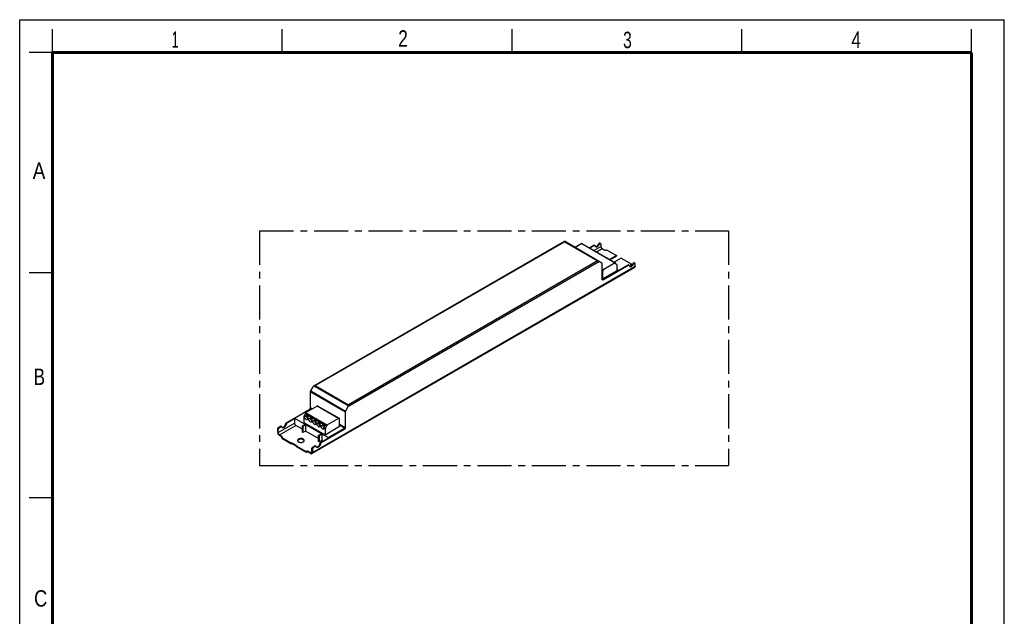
# Model space of a CAD drawing. Header units: millimetres. Extents: x 0 to 210, y 0 to 297.
# Tile 2 of 2: x 0 to 210, y 170 to 297. Entities that reach past the tile are written whole.
import ezdxf

# ---------------------------------------------------------------- set-up
doc = ezdxf.new("R2010")
doc.units = ezdxf.units.MM
doc.header["$LTSCALE"] = 19.36
doc.linetypes.add('CENTER', pattern=[0.6, 0.375, -0.075, 0.075, -0.075])
doc.layers.get('0').update_dxf_attribs({"linetype": 'CONTINUOUS'})
doc.layers.add('DEFAULT_1', color=7, linetype='CENTER')
doc.layers.add('Z_AXIS', color=7, linetype='CONTINUOUS')
doc.styles.add('TEXTSTYLE_2', font='txt', dxfattribs={"width": 0.75})

msp = doc.modelspace()

# ---------------------------------------------------------------- linework, layer by layer
at = {"color": 2, "linetype": 'Continuous'}
for p, q in [((0, 0), (0, 297)), ((0, 297), (210, 297)), ((210, 0), (210, 297)), ((7, 290), (7, 295)), ((56, 290), (56, 295)), ((105, 290), (105, 295)), ((154, 290), (154, 295)), ((203, 290), (203, 295)), ((7, 290), (2, 290)), ((7, 243), (2, 243)), ((7, 195), (2, 195))]:
    msp.add_line(p, q, dxfattribs=at)
at = {"color": 7, "linetype": 'Continuous'}
for p, q in [((62.77, 218.902), (116.18, 249.738)), ((124.195, 245.11), (116.18, 249.738)), ((116.18, 249.738), (116.18, 249.655)), ((121.482, 248.344), (122.476, 248.918)), ((122.6, 248.846), (121.605, 248.272)), ((122.687, 248.855), (122.563, 248.926)), ((123.948, 249.13), (123.948, 248.653)), ((124.221, 248.182), (124.691, 247.91)), ((62.332, 204.46), (131.133, 244.182)), ((124.245, 241.652), (124.245, 244.998)), ((124.246, 241.638), (127.661, 243.609)), ((124.369, 241.58), (129.777, 244.703)), ((129.901, 244.631), (124.493, 241.509)), ((127.426, 243.745), (127.661, 243.609)), ((127.661, 243.609), (127.661, 243.481)), ((129.988, 244.64), (129.864, 244.711)), ((130.494, 244.56), (130.383, 244.624)), ((131.249, 244.438), (131.249, 244.915)), ((62.078, 217.821), (62.597, 218.719)), ((62.027, 214.304), (62.027, 217.65)), ((70.021, 214.432), (69.503, 213.534)), ((70.093, 214.874), (70.093, 214.674)), ((56.867, 211.039), (61.78, 213.875)), ((58.612, 212.032), (62.11, 214.051)), ((62.296, 213.944), (62.11, 214.051)), ((69.452, 213.363), (69.452, 210.017)), ((55.271, 210.117), (55.655, 210.339)), ((55.395, 210.046), (55.778, 210.267)), ((55.866, 210.276), (55.742, 210.347)), ((58.612, 211.903), (56.991, 210.967)), ((58.612, 212.032), (58.612, 210.931)), ((58.612, 212.032), (65.789, 207.888)), ((60.283, 209.653), (58.884, 210.46)), ((60.283, 209.01), (60.283, 210.324)), ((60.332, 210.41), (60.839, 210.703)), ((60.406, 210.253), (60.406, 208.938)), ((60.456, 210.338), (60.963, 210.631)), ((60.839, 210.703), (60.963, 210.631)), ((60.963, 210.631), (60.963, 209.26)), ((69.287, 209.908), (68.227, 210.52)), ((55.023, 209.002), (55.023, 209.688)), ((55.147, 208.931), (55.147, 209.617)), ((55.419, 208.459), (55.89, 208.188)), ((55.419, 208.317), (55.89, 208.045)), ((60.406, 208.938), (60.283, 209.01)), ((60.963, 209.26), (60.406, 208.938)), ((63.747, 207.652), (60.963, 209.26)), ((63.747, 207.009), (63.747, 208.324)), ((63.797, 208.41), (64.304, 208.702)), ((63.871, 208.252), (63.871, 206.938)), ((63.921, 208.338), (64.428, 208.631)), ((64.168, 206.823), (69.081, 209.66)), ((69.204, 209.588), (64.292, 206.752)), ((64.304, 208.702), (64.428, 208.631)), ((64.428, 208.631), (64.428, 207.259)), ((65.789, 207.888), (69.287, 209.908)), ((62.572, 205.902), (62.956, 206.123)), ((63.079, 206.052), (62.696, 205.83)), ((63.167, 206.061), (63.043, 206.132)), ((63.871, 206.938), (63.747, 207.009)), ((64.428, 207.259), (63.871, 206.938)), ((64.675, 207.116), (64.428, 207.259)), ((65.789, 207.888), (65.789, 207.759)), ((62.052, 204.63), (61.582, 204.902)), ((62.052, 204.487), (61.582, 204.759)), ((62.324, 204.787), (62.324, 205.473)), ((62.448, 205.402), (62.448, 204.716))]:
    msp.add_line(p, q, dxfattribs=at)
at = {"color": 9, "linetype": 'Continuous'}
for p, q in [((63.015, 218.96), (116.18, 249.655)), ((116.18, 249.655), (123.258, 245.568)), ((122.447, 247.786), (123.948, 248.653)), ((122.6, 248.846), (122.476, 248.918)), ((122.991, 247.472), (124.221, 248.182)), ((62.448, 204.716), (131.249, 244.438)), ((123.676, 245.41), (70.021, 214.432)), ((123.258, 245.568), (70.093, 214.874)), ((129.901, 244.631), (129.777, 244.703)), ((124.493, 241.509), (124.369, 241.58)), ((62.77, 218.902), (70.093, 214.674)), ((63.015, 218.96), (70.093, 214.874)), ((62.027, 217.65), (69.452, 213.363)), ((62.078, 217.821), (69.503, 213.534)), ((62.027, 214.304), (62.473, 214.046)), ((61.78, 213.875), (61.792, 213.868)), ((55.147, 208.931), (58.612, 210.931)), ((55.271, 210.117), (55.395, 210.046)), ((55.419, 208.459), (58.884, 210.46)), ((55.778, 210.267), (55.655, 210.339)), ((56.746, 210.854), (56.87, 210.783)), ((56.867, 211.039), (56.991, 210.967)), ((60.283, 210.324), (60.406, 210.253)), ((60.332, 210.41), (60.456, 210.338)), ((68.227, 210.724), (69.452, 210.017)), ((55.023, 209.688), (55.147, 209.617)), ((63.747, 208.324), (63.871, 208.252)), ((63.797, 208.41), (63.921, 208.338)), ((69.081, 209.66), (69.204, 209.588)), ((62.572, 205.902), (62.696, 205.83)), ((63.079, 206.052), (62.956, 206.123)), ((64.047, 206.639), (64.17, 206.568)), ((64.168, 206.823), (64.292, 206.752)), ((62.324, 204.787), (62.052, 204.63)), ((62.324, 205.473), (62.448, 205.402))]:
    msp.add_line(p, q, dxfattribs=at)
at = {"color": 7, "linetype": 'Continuous', "const_width": 0.7}
for points in [[(7, 7), (7, 290)], [(7, 290), (203, 290)], [(203, 7), (203, 290)]]:
    msp.add_lwpolyline(points, dxfattribs=at)
at = {"color": 7, "linetype": 'Continuous'}
for centre, start_param, end_param in [((62.77, 218.619), 0.7854046, 1.5708027), ((69.848, 214.532), -1.5707899, -0.7853918)]:
    msp.add_ellipse(centre, major_axis=(0.173, 0.3), ratio=0.5773494, start_param=start_param, end_param=end_param, dxfattribs=at)
for points, knots in [([(122.476, 248.918), (122.49, 248.926), (122.519, 248.938), (122.552, 248.933), (122.563, 248.926)], [0, 0, 0, 0, 0.5507997, 1, 1, 1, 1]), ([(122.687, 248.855), (122.675, 248.862), (122.643, 248.867), (122.614, 248.855), (122.6, 248.846)], [0, 0, 0, 0, 0.4492003, 1, 1, 1, 1]), ([(122.721, 248.802), (122.72, 248.808), (122.714, 248.828), (122.7, 248.847), (122.687, 248.855)], [0, 0, 0, 0, 0.2804044, 1, 1, 1, 1]), ([(122.721, 248.802), (122.73, 248.757), (122.758, 248.674), (122.821, 248.61), (122.856, 248.59)], [0, 0, 0, 0, 0.5332046, 1, 1, 1, 1]), ([(122.8, 248.635), (122.921, 248.608), (123.096, 248.688), (123.248, 248.822), (123.362, 248.948), (123.432, 249.058), (123.47, 249.137)], [0, 0, 0, 0, 0.4225054, 0.5583678, 0.7020801, 1, 1, 1, 1]), ([(122.856, 248.59), (122.881, 248.576), (122.938, 248.556), (123.034, 248.556), (123.136, 248.586), (123.281, 248.663), (123.448, 248.82), (123.551, 248.978), (123.594, 249.065)], [0, 0, 0, 0, 0.0894921, 0.1861886, 0.294809, 0.4169761, 0.6959869, 1, 1, 1, 1]), ([(123.948, 248.653), (123.948, 248.609), (123.965, 248.514), (124.023, 248.382), (124.109, 248.266), (124.182, 248.204), (124.221, 248.182)], [0, 0, 0, 0, 0.237226, 0.5000011, 0.7627756, 1, 1, 1, 1]), ([(123.258, 245.568), (123.28, 245.568), (123.364, 245.564), (123.449, 245.541), (123.503, 245.51)], [0, 0, 0, 0, 0.2553148, 1, 1, 1, 1]), ([(124.245, 244.998), (124.245, 245.022), (124.24, 245.065), (124.211, 245.101), (124.195, 245.11)], [0, 0, 0, 0, 0.5507571, 1, 1, 1, 1]), ([(129.777, 244.703), (129.791, 244.711), (129.82, 244.723), (129.853, 244.718), (129.864, 244.711)], [0, 0, 0, 0, 0.5507997, 1, 1, 1, 1]), ([(129.988, 244.64), (129.976, 244.647), (129.944, 244.651), (129.915, 244.639), (129.901, 244.631)], [0, 0, 0, 0, 0.4492003, 1, 1, 1, 1]), ([(130.022, 244.587), (130.021, 244.593), (130.015, 244.613), (130.001, 244.632), (129.988, 244.64)], [0, 0, 0, 0, 0.2804044, 1, 1, 1, 1]), ([(130.022, 244.587), (130.031, 244.542), (130.059, 244.459), (130.122, 244.395), (130.157, 244.375)], [0, 0, 0, 0, 0.5332046, 1, 1, 1, 1]), ([(130.101, 244.42), (130.222, 244.393), (130.397, 244.473), (130.549, 244.607), (130.663, 244.733), (130.733, 244.843), (130.771, 244.922)], [0, 0, 0, 0, 0.4225059, 0.5583683, 0.7020805, 1, 1, 1, 1]), ([(130.157, 244.375), (130.182, 244.361), (130.239, 244.34), (130.335, 244.341), (130.437, 244.371), (130.582, 244.448), (130.749, 244.605), (130.852, 244.763), (130.895, 244.85)], [0, 0, 0, 0, 0.0894921, 0.1861885, 0.2948089, 0.416976, 0.6959869, 1, 1, 1, 1]), ([(131.249, 244.438), (131.249, 244.385), (131.238, 244.306), (131.186, 244.221), (131.152, 244.192), (131.133, 244.182)], [0, 0, 0, 0, 0.5476902, 0.7815595, 1, 1, 1, 1]), ([(124.318, 241.492), (124.294, 241.505), (124.254, 241.556), (124.245, 241.618), (124.245, 241.652)], [0, 0, 0, 0, 0.4492346, 1, 1, 1, 1]), ([(124.369, 241.58), (124.361, 241.575), (124.329, 241.559), (124.293, 241.548), (124.267, 241.547)], [0, 0, 0, 0, 0.2734545, 1, 1, 1, 1]), ([(124.493, 241.509), (124.464, 241.492), (124.406, 241.468), (124.342, 241.478), (124.318, 241.492)], [0, 0, 0, 0, 0.5507632, 1, 1, 1, 1]), ([(63.015, 218.96), (62.993, 218.96), (62.909, 218.956), (62.824, 218.933), (62.77, 218.902)], [0, 0, 0, 0, 0.2553147, 1, 1, 1, 1]), ([(62.027, 217.65), (62.027, 217.664), (62.033, 217.723), (62.055, 217.781), (62.078, 217.821)], [0, 0, 0, 0, 0.2291149, 1, 1, 1, 1]), ([(61.78, 213.875), (61.815, 213.895), (61.881, 213.951), (61.959, 214.057), (62.012, 214.177), (62.027, 214.263), (62.027, 214.304)], [0, 0, 0, 0, 0.2372239, 0.4999984, 0.7627738, 1, 1, 1, 1]), ([(69.503, 213.534), (69.495, 213.52), (69.468, 213.467), (69.452, 213.407), (69.452, 213.363)], [0, 0, 0, 0, 0.2671441, 1, 1, 1, 1]), ([(55.023, 209.688), (55.023, 209.729), (55.039, 209.814), (55.092, 209.935), (55.169, 210.041), (55.236, 210.097), (55.271, 210.117)], [0, 0, 0, 0, 0.2372262, 0.5000016, 0.7627761, 1, 1, 1, 1]), ([(55.395, 210.046), (55.36, 210.025), (55.293, 209.969), (55.215, 209.863), (55.162, 209.743), (55.147, 209.657), (55.147, 209.617)], [0, 0, 0, 0, 0.2372239, 0.4999984, 0.7627738, 1, 1, 1, 1]), ([(55.655, 210.339), (55.669, 210.347), (55.698, 210.359), (55.73, 210.354), (55.742, 210.347)], [0, 0, 0, 0, 0.5507997, 1, 1, 1, 1]), ([(55.866, 210.276), (55.854, 210.283), (55.822, 210.287), (55.793, 210.275), (55.778, 210.267)], [0, 0, 0, 0, 0.4492003, 1, 1, 1, 1]), ([(55.9, 210.223), (55.898, 210.229), (55.893, 210.249), (55.879, 210.268), (55.866, 210.276)], [0, 0, 0, 0, 0.2804044, 1, 1, 1, 1]), ([(56.035, 210.011), (56, 210.031), (55.937, 210.095), (55.908, 210.178), (55.9, 210.223)], [0, 0, 0, 0, 0.4667907, 1, 1, 1, 1]), ([(55.978, 210.056), (56.052, 210.039), (56.184, 210.068), (56.333, 210.159), (56.493, 210.302), (56.653, 210.531), (56.728, 210.746), (56.746, 210.854)], [0, 0, 0, 0, 0.1911446, 0.3094159, 0.4407838, 0.7245208, 1, 1, 1, 1]), ([(56.87, 210.783), (56.851, 210.664), (56.785, 210.489), (56.654, 210.284), (56.534, 210.152), (56.405, 210.051), (56.272, 209.989), (56.145, 209.97), (56.067, 209.992), (56.035, 210.011)], [0, 0, 0, 0, 0.2833095, 0.4306623, 0.5722073, 0.7018402, 0.8155764, 0.9131745, 1, 1, 1, 1]), ([(56.746, 210.854), (56.752, 210.892), (56.782, 210.963), (56.835, 211.02), (56.867, 211.039)], [0, 0, 0, 0, 0.5114681, 1, 1, 1, 1]), ([(56.991, 210.967), (56.959, 210.949), (56.906, 210.892), (56.876, 210.821), (56.87, 210.783)], [0, 0, 0, 0, 0.4885319, 1, 1, 1, 1]), ([(58.612, 210.931), (58.612, 210.887), (58.629, 210.793), (58.687, 210.66), (58.772, 210.544), (58.846, 210.482), (58.884, 210.46)], [0, 0, 0, 0, 0.237226, 0.5000011, 0.7627756, 1, 1, 1, 1]), ([(60.283, 210.324), (60.283, 210.341), (60.294, 210.375), (60.317, 210.401), (60.332, 210.41)], [0, 0, 0, 0, 0.5000017, 1, 1, 1, 1]), ([(60.456, 210.338), (60.441, 210.33), (60.418, 210.303), (60.406, 210.27), (60.406, 210.253)], [0, 0, 0, 0, 0.4999983, 1, 1, 1, 1]), ([(69.452, 210.017), (69.452, 209.976), (69.437, 209.891), (69.384, 209.771), (69.306, 209.665), (69.24, 209.609), (69.204, 209.588)], [0, 0, 0, 0, 0.2372262, 0.5000016, 0.7627761, 1, 1, 1, 1]), ([(55.023, 209.002), (55.023, 208.938), (55.048, 208.801), (55.133, 208.608), (55.257, 208.439), (55.363, 208.349), (55.419, 208.317)], [0, 0, 0, 0, 0.237226, 0.5000011, 0.7627756, 1, 1, 1, 1]), ([(55.419, 208.459), (55.381, 208.482), (55.308, 208.543), (55.222, 208.66), (55.164, 208.792), (55.147, 208.886), (55.147, 208.931)], [0, 0, 0, 0, 0.2372244, 0.4999989, 0.762774, 1, 1, 1, 1]), ([(63.747, 208.324), (63.747, 208.341), (63.759, 208.374), (63.782, 208.401), (63.797, 208.41)], [0, 0, 0, 0, 0.5000017, 1, 1, 1, 1]), ([(63.921, 208.338), (63.906, 208.33), (63.883, 208.303), (63.871, 208.269), (63.871, 208.252)], [0, 0, 0, 0, 0.4999983, 1, 1, 1, 1]), ([(69.287, 209.908), (69.265, 209.855), (69.208, 209.761), (69.126, 209.686), (69.081, 209.66)], [0, 0, 0, 0, 0.5238985, 1, 1, 1, 1]), ([(62.324, 205.473), (62.324, 205.514), (62.34, 205.599), (62.393, 205.72), (62.47, 205.826), (62.537, 205.882), (62.572, 205.902)], [0, 0, 0, 0, 0.2372262, 0.5000016, 0.7627761, 1, 1, 1, 1]), ([(62.696, 205.83), (62.66, 205.81), (62.594, 205.754), (62.516, 205.648), (62.463, 205.528), (62.448, 205.442), (62.448, 205.402)], [0, 0, 0, 0, 0.2372239, 0.4999984, 0.7627738, 1, 1, 1, 1]), ([(62.956, 206.123), (62.97, 206.132), (62.999, 206.144), (63.031, 206.139), (63.043, 206.132)], [0, 0, 0, 0, 0.5507997, 1, 1, 1, 1]), ([(63.167, 206.061), (63.155, 206.067), (63.123, 206.072), (63.094, 206.06), (63.079, 206.052)], [0, 0, 0, 0, 0.4492003, 1, 1, 1, 1]), ([(63.201, 206.008), (63.199, 206.014), (63.194, 206.034), (63.18, 206.053), (63.167, 206.061)], [0, 0, 0, 0, 0.2804044, 1, 1, 1, 1]), ([(63.336, 205.796), (63.301, 205.816), (63.238, 205.88), (63.209, 205.963), (63.201, 206.008)], [0, 0, 0, 0, 0.4667907, 1, 1, 1, 1]), ([(63.279, 205.841), (63.353, 205.824), (63.485, 205.853), (63.634, 205.944), (63.794, 206.087), (63.953, 206.316), (64.029, 206.531), (64.047, 206.639)], [0, 0, 0, 0, 0.1911446, 0.3094159, 0.4407838, 0.7245208, 1, 1, 1, 1]), ([(64.17, 206.568), (64.151, 206.449), (64.086, 206.274), (63.954, 206.069), (63.835, 205.937), (63.706, 205.836), (63.573, 205.774), (63.446, 205.755), (63.367, 205.777), (63.336, 205.796)], [0, 0, 0, 0, 0.2833095, 0.4306623, 0.5722073, 0.7018402, 0.8155764, 0.9131745, 1, 1, 1, 1]), ([(64.047, 206.639), (64.053, 206.677), (64.083, 206.748), (64.136, 206.805), (64.168, 206.823)], [0, 0, 0, 0, 0.5114681, 1, 1, 1, 1]), ([(64.292, 206.752), (64.26, 206.734), (64.207, 206.677), (64.177, 206.606), (64.17, 206.568)], [0, 0, 0, 0, 0.4885319, 1, 1, 1, 1]), ([(62.245, 204.611), (62.219, 204.596), (62.148, 204.585), (62.084, 204.612), (62.052, 204.63)], [0, 0, 0, 0, 0.4492374, 1, 1, 1, 1]), ([(62.052, 204.487), (62.098, 204.461), (62.172, 204.431), (62.271, 204.433), (62.314, 204.449), (62.332, 204.46)], [0, 0, 0, 0, 0.5476888, 0.7815586, 1, 1, 1, 1]), ([(62.324, 204.787), (62.324, 204.751), (62.315, 204.682), (62.271, 204.626), (62.245, 204.611)], [0, 0, 0, 0, 0.5507641, 1, 1, 1, 1]), ([(62.332, 204.46), (62.351, 204.47), (62.385, 204.499), (62.437, 204.584), (62.448, 204.662), (62.448, 204.716)], [0, 0, 0, 0, 0.2184405, 0.4523098, 1, 1, 1, 1])]:
    msp.add_open_spline(points, degree=3, knots=knots, dxfattribs=at)
at = {"layer": 'DEFAULT_1', "color": 5, "linetype": 'CENTER'}
for p, q in [((51.167, 251.957), (51.167, 201.944)), ((51.167, 251.957), (151.182, 251.957)), ((151.182, 251.957), (151.182, 201.944)), ((51.167, 201.944), (151.182, 201.944))]:
    msp.add_line(p, q, dxfattribs=at)
at = {"layer": 'Z_AXIS', "color": 7, "linetype": 'Continuous'}
for p, q in [((119.877, 249.246), (118.454, 248.425)), ((119.912, 249.25), (127.065, 245.12)), ((123.594, 249.065), (123.47, 249.137)), ((123.767, 249.329), (123.89, 249.258)), ((125.186, 247.91), (127.277, 246.703)), ((127.277, 246.703), (125.8, 245.85)), ((127.277, 246.56), (125.924, 245.779)), ((128.292, 246.117), (126.815, 245.264)), ((127.277, 246.703), (127.277, 246.56)), ((128.292, 246.117), (130.383, 244.91)), ((127.03, 245.117), (124.58, 243.702)), ((127.079, 245.009), (127.079, 245.088)), ((127.353, 244.816), (127.101, 244.961)), ((127.426, 243.516), (127.426, 244.655)), ((130.383, 244.91), (130.383, 244.767)), ((130.895, 244.85), (130.771, 244.922)), ((131.068, 245.114), (131.191, 245.043)), ((124.332, 241.73), (124.245, 241.78)), ((124.332, 241.73), (127.426, 243.516)), ((124.332, 243.274), (124.332, 241.73)), ((63.426, 214.596), (60.975, 213.182)), ((63.601, 214.614), (68.154, 211.985)), ((60.58, 212.264), (60.58, 211.124)), ((60.904, 212.944), (60.652, 212.508)), ((60.926, 213.096), (60.926, 213.018)), ((60.58, 211.124), (65.133, 208.495)), ((65.133, 208.495), (68.227, 210.281)), ((65.458, 210.315), (65.206, 209.878)), ((65.48, 210.467), (65.48, 210.389)), ((67.979, 211.967), (65.529, 210.553)), ((68.227, 210.281), (68.227, 211.825)), ((55.89, 207.759), (55.89, 207.902)), ((55.89, 207.902), (57.981, 206.695)), ((65.133, 209.635), (65.133, 208.495)), ((55.89, 207.759), (57.981, 206.552)), ((57.981, 206.695), (58.006, 206.709)), ((57.981, 206.552), (57.981, 206.695)), ((57.981, 206.552), (58.006, 206.566)), ((59.02, 206.18), (58.105, 206.709)), ((58.996, 206.052), (58.105, 206.566)), ((58.996, 206.109), (59.02, 206.123)), ((58.996, 205.966), (58.996, 206.109)), ((58.996, 206.109), (61.087, 204.902)), ((58.996, 205.966), (61.087, 204.759)), ((61.087, 204.759), (61.087, 204.902))]:
    msp.add_line(p, q, dxfattribs=at)
at = {"layer": 'Z_AXIS', "color": 9, "linetype": 'Continuous'}
for p, q in [((119.877, 249.246), (127.03, 245.117)), ((124.245, 243.895), (124.58, 243.702)), ((124.245, 243.324), (124.332, 243.274)), ((67.979, 211.967), (63.426, 214.596)), ((60.82, 212.124), (60.58, 212.264)), ((60.884, 212.374), (60.652, 212.508)), ((65.458, 210.315), (60.904, 212.944)), ((65.48, 210.467), (60.926, 213.096)), ((65.48, 210.389), (60.926, 213.018)), ((65.529, 210.553), (60.975, 213.182)), ((61.687, 211.624), (61.378, 211.803)), ((61.75, 211.874), (61.46, 212.041)), ((62.553, 211.124), (62.244, 211.302)), ((62.616, 211.374), (62.326, 211.541)), ((63.419, 210.624), (63.11, 210.802)), ((63.482, 210.873), (63.192, 211.041)), ((64.285, 210.124), (63.977, 210.302)), ((64.349, 210.373), (64.058, 210.541)), ((65.206, 209.878), (64.925, 210.041)), ((55.89, 208.188), (55.89, 208.045)), ((65.133, 209.635), (64.843, 209.802)), ((58.006, 206.709), (58.006, 206.566)), ((58.105, 206.709), (58.105, 206.566)), ((59.02, 206.18), (59.02, 206.123)), ((61.582, 204.902), (61.582, 204.759))]:
    msp.add_line(p, q, dxfattribs=at)
at = {"layer": 'Z_AXIS', "color": 7, "linetype": 'Continuous'}
for centre, radius, start, end in [((61.735, 212.394), 0.514, 228.37145, 233.82779), ((61.71, 212.36), 0.472, 233.89376, 234.49416), ((62.601, 211.893), 0.514, 228.37145, 233.82779), ((62.576, 211.86), 0.472, 233.89376, 234.49416), ((63.468, 211.393), 0.514, 228.37145, 233.82779), ((63.443, 211.36), 0.472, 233.89376, 234.49416), ((64.334, 210.893), 0.514, 228.37145, 233.82779), ((64.309, 210.86), 0.472, 233.89376, 234.49416), ((65.2, 210.393), 0.514, 228.37145, 233.82779), ((65.175, 210.36), 0.472, 233.89376, 234.49416), ((59.528, 207.108), 0.274, 155.04451, 163.05697), ((60.418, 207.108), 0.274, 16.97276, 24.96351)]:
    msp.add_arc(centre, radius, start, end, dxfattribs=at)
for centre in [(61.099, 212.082), (61.965, 211.581), (62.831, 211.081), (63.698, 210.581), (64.564, 210.081)]:
    msp.add_ellipse(centre, major_axis=(0.297, 0.514), ratio=0.5773494, start_param=4.9595963, end_param=7.6067871, dxfattribs=at)
for points, knots in [([(119.912, 249.25), (119.91, 249.251), (119.898, 249.255), (119.885, 249.251), (119.877, 249.246)], [0, 0, 0, 0, 0.220859, 1, 1, 1, 1]), ([(123.767, 249.329), (123.746, 249.341), (123.689, 249.348), (123.606, 249.308), (123.528, 249.236), (123.487, 249.172), (123.47, 249.137)], [0, 0, 0, 0, 0.1841507, 0.4146883, 0.6950217, 1, 1, 1, 1]), ([(123.89, 249.258), (123.87, 249.27), (123.812, 249.277), (123.729, 249.237), (123.652, 249.165), (123.611, 249.101), (123.594, 249.065)], [0, 0, 0, 0, 0.1841507, 0.4146883, 0.6950217, 1, 1, 1, 1]), ([(123.948, 249.13), (123.948, 249.157), (123.942, 249.206), (123.909, 249.247), (123.89, 249.258)], [0, 0, 0, 0, 0.5507711, 1, 1, 1, 1]), ([(124.691, 247.91), (124.726, 247.89), (124.808, 247.86), (124.938, 247.846), (125.069, 247.86), (125.151, 247.89), (125.186, 247.91)], [0, 0, 0, 0, 0.2372252, 0.5000005, 0.7627756, 1, 1, 1, 1]), ([(124.58, 243.702), (124.544, 243.682), (124.478, 243.626), (124.4, 243.52), (124.347, 243.4), (124.332, 243.314), (124.332, 243.274)], [0, 0, 0, 0, 0.2372253, 0.4999984, 0.7627723, 1, 1, 1, 1]), ([(127.065, 245.12), (127.062, 245.122), (127.051, 245.126), (127.038, 245.122), (127.03, 245.117)], [0, 0, 0, 0, 0.220859, 1, 1, 1, 1]), ([(127.079, 245.088), (127.079, 245.092), (127.078, 245.104), (127.072, 245.116), (127.065, 245.12)], [0, 0, 0, 0, 0.2949656, 1, 1, 1, 1]), ([(127.101, 244.961), (127.094, 244.965), (127.082, 244.981), (127.079, 244.999), (127.079, 245.009)], [0, 0, 0, 0, 0.4492429, 1, 1, 1, 1]), ([(127.426, 244.655), (127.426, 244.689), (127.418, 244.751), (127.377, 244.802), (127.353, 244.816)], [0, 0, 0, 0, 0.5507507, 1, 1, 1, 1]), ([(130.383, 244.91), (130.354, 244.893), (130.304, 244.855), (130.281, 244.794), (130.281, 244.767)], [0, 0, 0, 0, 0.5507659, 1, 1, 1, 1]), ([(130.281, 244.767), (130.281, 244.739), (130.304, 244.679), (130.354, 244.641), (130.383, 244.624)], [0, 0, 0, 0, 0.4492334, 1, 1, 1, 1]), ([(130.383, 244.767), (130.379, 244.764), (130.361, 244.754), (130.345, 244.741), (130.334, 244.731)], [0, 0, 0, 0, 0.2613247, 1, 1, 1, 1]), ([(131.068, 245.114), (131.047, 245.126), (130.99, 245.133), (130.907, 245.093), (130.829, 245.021), (130.788, 244.957), (130.771, 244.922)], [0, 0, 0, 0, 0.1841507, 0.4146883, 0.6950217, 1, 1, 1, 1]), ([(131.191, 245.043), (131.171, 245.055), (131.113, 245.061), (131.03, 245.022), (130.953, 244.95), (130.912, 244.885), (130.895, 244.85)], [0, 0, 0, 0, 0.1841507, 0.4146883, 0.6950217, 1, 1, 1, 1]), ([(131.249, 244.915), (131.249, 244.941), (131.243, 244.991), (131.21, 245.032), (131.191, 245.043)], [0, 0, 0, 0, 0.5507711, 1, 1, 1, 1]), ([(63.601, 214.614), (63.577, 214.627), (63.512, 214.637), (63.455, 214.613), (63.426, 214.596)], [0, 0, 0, 0, 0.4492342, 1, 1, 1, 1]), ([(60.652, 212.508), (60.641, 212.488), (60.602, 212.412), (60.58, 212.326), (60.58, 212.264)], [0, 0, 0, 0, 0.2672214, 1, 1, 1, 1]), ([(60.82, 212.124), (60.814, 212.147), (60.808, 212.195), (60.817, 212.243), (60.824, 212.266)], [0, 0, 0, 0, 0.4973625, 1, 1, 1, 1]), ([(60.82, 212.124), (60.838, 212.058), (60.895, 211.933), (61.003, 211.803), (61.105, 211.732), (61.178, 211.702), (61.249, 211.695), (61.291, 211.708), (61.309, 211.718)], [0, 0, 0, 0, 0.2919807, 0.5774616, 0.7043663, 0.815962, 0.9127585, 1, 1, 1, 1]), ([(60.824, 212.266), (60.827, 212.276), (60.842, 212.314), (60.865, 212.349), (60.884, 212.374)], [0, 0, 0, 0, 0.2465075, 1, 1, 1, 1]), ([(60.926, 213.018), (60.926, 213.012), (60.924, 212.986), (60.914, 212.962), (60.904, 212.944)], [0, 0, 0, 0, 0.2291149, 1, 1, 1, 1]), ([(60.975, 213.182), (60.961, 213.173), (60.938, 213.147), (60.926, 213.113), (60.926, 213.096)], [0, 0, 0, 0, 0.4999983, 1, 1, 1, 1]), ([(61.212, 212.613), (61.205, 212.604), (61.181, 212.559), (61.173, 212.507), (61.173, 212.467)], [0, 0, 0, 0, 0.2249265, 1, 1, 1, 1]), ([(61.173, 212.467), (61.173, 212.384), (61.224, 212.212), (61.327, 212.068), (61.394, 212.009)], [0, 0, 0, 0, 0.4857463, 1, 1, 1, 1]), ([(62.078, 212.113), (62.071, 212.104), (62.047, 212.059), (62.04, 212.007), (62.04, 211.967)], [0, 0, 0, 0, 0.2249265, 1, 1, 1, 1]), ([(61.309, 211.718), (61.325, 211.727), (61.353, 211.752), (61.371, 211.785), (61.378, 211.803)], [0, 0, 0, 0, 0.4796866, 1, 1, 1, 1]), ([(61.418, 211.923), (61.415, 211.912), (61.402, 211.871), (61.389, 211.831), (61.378, 211.803)], [0, 0, 0, 0, 0.2802812, 1, 1, 1, 1]), ([(61.46, 212.041), (61.448, 212.012), (61.434, 211.972), (61.421, 211.933), (61.418, 211.923)], [0, 0, 0, 0, 0.7547242, 1, 1, 1, 1]), ([(61.687, 211.624), (61.68, 211.647), (61.675, 211.695), (61.683, 211.743), (61.691, 211.766)], [0, 0, 0, 0, 0.4973625, 1, 1, 1, 1]), ([(61.687, 211.624), (61.704, 211.558), (61.761, 211.432), (61.869, 211.303), (61.971, 211.232), (62.044, 211.202), (62.115, 211.195), (62.158, 211.208), (62.175, 211.218)], [0, 0, 0, 0, 0.2919807, 0.5774616, 0.7043663, 0.815962, 0.9127585, 1, 1, 1, 1]), ([(61.691, 211.766), (61.694, 211.775), (61.708, 211.814), (61.731, 211.849), (61.75, 211.874)], [0, 0, 0, 0, 0.2465075, 1, 1, 1, 1]), ([(62.04, 211.967), (62.04, 211.883), (62.09, 211.712), (62.193, 211.568), (62.26, 211.509)], [0, 0, 0, 0, 0.4857463, 1, 1, 1, 1]), ([(62.175, 211.218), (62.191, 211.227), (62.219, 211.252), (62.237, 211.285), (62.244, 211.302)], [0, 0, 0, 0, 0.4796866, 1, 1, 1, 1]), ([(62.285, 211.423), (62.281, 211.412), (62.268, 211.371), (62.255, 211.331), (62.244, 211.302)], [0, 0, 0, 0, 0.2802812, 1, 1, 1, 1]), ([(62.326, 211.541), (62.314, 211.512), (62.301, 211.472), (62.288, 211.433), (62.285, 211.423)], [0, 0, 0, 0, 0.7547242, 1, 1, 1, 1]), ([(62.553, 211.124), (62.547, 211.147), (62.541, 211.195), (62.55, 211.243), (62.557, 211.266)], [0, 0, 0, 0, 0.4973625, 1, 1, 1, 1]), ([(62.553, 211.124), (62.571, 211.058), (62.628, 210.932), (62.735, 210.803), (62.837, 210.732), (62.911, 210.702), (62.981, 210.694), (63.024, 210.708), (63.042, 210.718)], [0, 0, 0, 0, 0.2919807, 0.5774616, 0.7043663, 0.815962, 0.9127585, 1, 1, 1, 1]), ([(62.557, 211.266), (62.56, 211.275), (62.575, 211.314), (62.597, 211.349), (62.616, 211.374)], [0, 0, 0, 0, 0.2465075, 1, 1, 1, 1]), ([(62.944, 211.613), (62.938, 211.604), (62.913, 211.559), (62.906, 211.507), (62.906, 211.467)], [0, 0, 0, 0, 0.2249265, 1, 1, 1, 1]), ([(62.906, 211.467), (62.906, 211.383), (62.956, 211.212), (63.06, 211.068), (63.126, 211.009)], [0, 0, 0, 0, 0.4857463, 1, 1, 1, 1]), ([(63.042, 210.718), (63.057, 210.727), (63.085, 210.752), (63.103, 210.784), (63.11, 210.802)], [0, 0, 0, 0, 0.4796866, 1, 1, 1, 1]), ([(63.151, 210.923), (63.147, 210.912), (63.134, 210.871), (63.122, 210.831), (63.11, 210.802)], [0, 0, 0, 0, 0.2802812, 1, 1, 1, 1]), ([(63.192, 211.041), (63.18, 211.012), (63.167, 210.972), (63.154, 210.933), (63.151, 210.923)], [0, 0, 0, 0, 0.7547242, 1, 1, 1, 1]), ([(63.419, 210.624), (63.413, 210.647), (63.407, 210.695), (63.416, 210.743), (63.423, 210.766)], [0, 0, 0, 0, 0.4973625, 1, 1, 1, 1]), ([(63.419, 210.624), (63.437, 210.558), (63.494, 210.432), (63.602, 210.303), (63.703, 210.232), (63.777, 210.202), (63.847, 210.194), (63.89, 210.207), (63.908, 210.218)], [0, 0, 0, 0, 0.2919807, 0.5774616, 0.7043663, 0.815962, 0.9127585, 1, 1, 1, 1]), ([(63.423, 210.766), (63.426, 210.775), (63.441, 210.814), (63.463, 210.849), (63.482, 210.873)], [0, 0, 0, 0, 0.2465075, 1, 1, 1, 1]), ([(63.81, 211.113), (63.804, 211.104), (63.78, 211.059), (63.772, 211.007), (63.772, 210.967)], [0, 0, 0, 0, 0.2249265, 1, 1, 1, 1]), ([(63.772, 210.967), (63.772, 210.883), (63.822, 210.711), (63.926, 210.568), (63.992, 210.509)], [0, 0, 0, 0, 0.4857463, 1, 1, 1, 1]), ([(63.908, 210.218), (63.923, 210.227), (63.952, 210.251), (63.97, 210.284), (63.977, 210.302)], [0, 0, 0, 0, 0.4796866, 1, 1, 1, 1]), ([(64.017, 210.423), (64.013, 210.411), (64.001, 210.371), (63.988, 210.331), (63.977, 210.302)], [0, 0, 0, 0, 0.2802812, 1, 1, 1, 1]), ([(64.058, 210.541), (64.047, 210.512), (64.033, 210.472), (64.02, 210.432), (64.017, 210.423)], [0, 0, 0, 0, 0.7547242, 1, 1, 1, 1]), ([(64.285, 210.124), (64.279, 210.147), (64.273, 210.195), (64.282, 210.243), (64.289, 210.266)], [0, 0, 0, 0, 0.4973625, 1, 1, 1, 1]), ([(64.285, 210.124), (64.303, 210.058), (64.36, 209.932), (64.468, 209.803), (64.569, 209.732), (64.643, 209.701), (64.713, 209.694), (64.756, 209.707), (64.774, 209.718)], [0, 0, 0, 0, 0.2919807, 0.5774616, 0.7043663, 0.815962, 0.9127585, 1, 1, 1, 1]), ([(64.289, 210.266), (64.292, 210.275), (64.307, 210.314), (64.329, 210.349), (64.349, 210.373)], [0, 0, 0, 0, 0.2465075, 1, 1, 1, 1]), ([(64.676, 210.613), (64.67, 210.604), (64.646, 210.559), (64.638, 210.506), (64.638, 210.467)], [0, 0, 0, 0, 0.2249265, 1, 1, 1, 1]), ([(64.638, 210.467), (64.638, 210.383), (64.689, 210.211), (64.792, 210.068), (64.858, 210.009)], [0, 0, 0, 0, 0.4857463, 1, 1, 1, 1]), ([(64.925, 210.041), (64.913, 210.012), (64.899, 209.972), (64.886, 209.932), (64.883, 209.923)], [0, 0, 0, 0, 0.7547242, 1, 1, 1, 1]), ([(65.48, 210.389), (65.48, 210.383), (65.478, 210.357), (65.468, 210.332), (65.458, 210.315)], [0, 0, 0, 0, 0.2291149, 1, 1, 1, 1]), ([(65.529, 210.553), (65.515, 210.544), (65.491, 210.518), (65.48, 210.484), (65.48, 210.467)], [0, 0, 0, 0, 0.4999983, 1, 1, 1, 1]), ([(68.154, 211.985), (68.131, 211.998), (68.066, 212.008), (68.008, 211.984), (67.979, 211.967)], [0, 0, 0, 0, 0.449216, 1, 1, 1, 1]), ([(68.227, 211.825), (68.227, 211.858), (68.219, 211.92), (68.178, 211.971), (68.154, 211.985)], [0, 0, 0, 0, 0.5507862, 1, 1, 1, 1]), ([(55.992, 208.045), (55.992, 208.072), (55.968, 208.133), (55.919, 208.171), (55.89, 208.188)], [0, 0, 0, 0, 0.4492334, 1, 1, 1, 1]), ([(55.89, 207.902), (55.919, 207.919), (55.968, 207.957), (55.992, 208.018), (55.992, 208.045)], [0, 0, 0, 0, 0.5507659, 1, 1, 1, 1]), ([(55.939, 208.01), (55.935, 208.013), (55.92, 208.026), (55.903, 208.037), (55.89, 208.045)], [0, 0, 0, 0, 0.2388553, 1, 1, 1, 1]), ([(64.774, 209.718), (64.789, 209.726), (64.818, 209.751), (64.836, 209.784), (64.843, 209.802)], [0, 0, 0, 0, 0.4796866, 1, 1, 1, 1]), ([(64.883, 209.923), (64.88, 209.911), (64.867, 209.871), (64.854, 209.831), (64.843, 209.802)], [0, 0, 0, 0, 0.2802812, 1, 1, 1, 1]), ([(65.206, 209.878), (65.194, 209.859), (65.156, 209.783), (65.133, 209.697), (65.133, 209.635)], [0, 0, 0, 0, 0.2671441, 1, 1, 1, 1]), ([(58.105, 206.709), (58.09, 206.718), (58.055, 206.724), (58.02, 206.718), (58.006, 206.709)], [0, 0, 0, 0, 0.5000005, 1, 1, 1, 1]), ([(58.105, 206.566), (58.09, 206.575), (58.055, 206.581), (58.02, 206.575), (58.006, 206.566)], [0, 0, 0, 0, 0.5000005, 1, 1, 1, 1]), ([(59.041, 206.152), (59.041, 206.155), (59.039, 206.167), (59.029, 206.176), (59.02, 206.18)], [0, 0, 0, 0, 0.2209358, 1, 1, 1, 1]), ([(59.028, 206.128), (59.03, 206.13), (59.036, 206.136), (59.041, 206.145), (59.041, 206.152)], [0, 0, 0, 0, 0.2842507, 1, 1, 1, 1]), ([(60.481, 207.552), (60.427, 207.583), (60.307, 207.632), (60.111, 207.672), (59.904, 207.677), (59.702, 207.649), (59.522, 207.589), (59.378, 207.501), (59.281, 207.39), (59.256, 207.301), (59.256, 207.259)], [0, 0, 0, 0, 0.1288246, 0.2705604, 0.4178736, 0.562376, 0.6961939, 0.8135889, 0.9130653, 1, 1, 1, 1]), ([(59.256, 207.259), (59.256, 207.232), (59.266, 207.175), (59.309, 207.096), (59.377, 207.024), (59.434, 206.985), (59.466, 206.966)], [0, 0, 0, 0, 0.2177733, 0.4509401, 0.7102049, 1, 1, 1, 1]), ([(60.481, 207.409), (60.388, 207.463), (60.168, 207.531), (59.883, 207.537), (59.658, 207.493), (59.473, 207.425), (59.352, 207.338), (59.303, 207.265)], [0, 0, 0, 0, 0.2531762, 0.5316527, 0.6669293, 0.7923626, 1, 1, 1, 1]), ([(59.466, 206.966), (59.519, 206.936), (59.639, 206.886), (59.835, 206.847), (60.042, 206.841), (60.244, 206.869), (60.424, 206.93), (60.568, 207.017), (60.666, 207.128), (60.691, 207.218), (60.691, 207.259)], [0, 0, 0, 0, 0.1288246, 0.2705604, 0.4178736, 0.562376, 0.6961939, 0.8135889, 0.9130653, 1, 1, 1, 1]), ([(60.691, 207.259), (60.691, 207.287), (60.681, 207.344), (60.637, 207.423), (60.569, 207.495), (60.512, 207.534), (60.481, 207.552)], [0, 0, 0, 0, 0.2177733, 0.4509401, 0.7102049, 1, 1, 1, 1]), ([(60.643, 207.265), (60.634, 207.279), (60.589, 207.336), (60.529, 207.381), (60.481, 207.409)], [0, 0, 0, 0, 0.2288369, 1, 1, 1, 1]), ([(61.582, 204.902), (61.547, 204.922), (61.465, 204.952), (61.334, 204.966), (61.204, 204.952), (61.122, 204.922), (61.087, 204.902)], [0, 0, 0, 0, 0.2372252, 0.5000005, 0.7627756, 1, 1, 1, 1]), ([(61.582, 204.759), (61.547, 204.779), (61.465, 204.809), (61.334, 204.823), (61.204, 204.809), (61.122, 204.779), (61.087, 204.759)], [0, 0, 0, 0, 0.2372252, 0.5000005, 0.7627756, 1, 1, 1, 1])]:
    msp.add_open_spline(points, degree=3, knots=knots, dxfattribs=at)
for points in [[(130.315, 244.711), (130.311, 244.706), (130.307, 244.701), (130.303, 244.695)], [(130.334, 244.731), (130.327, 244.725), (130.321, 244.719), (130.315, 244.711)], [(55.957, 207.99), (55.952, 207.997), (55.945, 208.004), (55.939, 208.01)], [(55.969, 207.974), (55.966, 207.979), (55.962, 207.985), (55.957, 207.99)], [(59.02, 206.123), (59.023, 206.125), (59.025, 206.126), (59.028, 206.128)], [(59.303, 207.265), (59.295, 207.252), (59.287, 207.238), (59.28, 207.224)], [(60.666, 207.224), (60.66, 207.238), (60.652, 207.252), (60.643, 207.265)]]:
    msp.add_open_spline(points, degree=3, dxfattribs=at)

# ---------------------------------------------------------------- texts
at = {"color": 5, "linetype": 'Continuous', "style": 'TEXTSTYLE_2'}
for s, width, p in [('1', 0.571429, (32.414, 291)), ('2', 0.785714, (80.731, 291.24)), ('3', 0.714286, (128.684, 290.943)), ('4', 0.785714, (177.383, 290.991)), ('A', 0.857143, (2.787, 263.048)), ('B', 0.785714, (2.959, 219.099)), ('C', 0.833333, (3.07, 171.834))]:
    msp.add_text(s, height=3.5, dxfattribs=dict(at, width=width)).set_placement(p)

doc.saveas('drawing.dxf')
